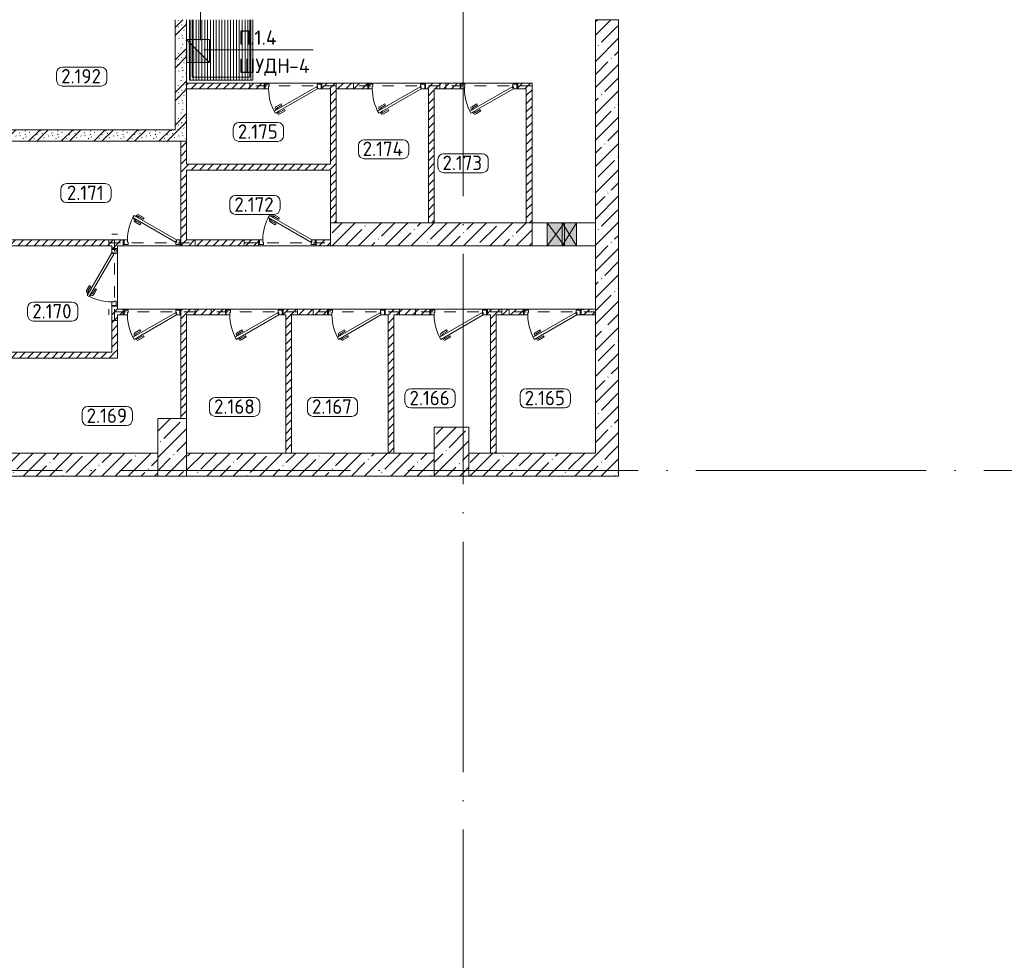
# Model space of a CAD drawing. Header units: millimetres. Extents: x -32229 to 291619, y -13689 to 125138.
# Tile 17 of 256: x 5637 to 22735, y 19643 to 35975. Entities that reach past the tile are written whole.
import ezdxf

# ---------------------------------------------------------------- set-up
doc = ezdxf.new("R2010")
doc.units = ezdxf.units.MM
doc.linetypes.add('3_ Штрих_ 1 х 1 мм', pattern=[400, 200, -200])
doc.linetypes.add('ADSK_Линия сетки', pattern=[5000, 4000, -500, 0, -500])
for name, color, linetype, lineweight in [('A-____-NOTE-TEXT', 7, 'Continuous', 18), ('A-AREA-____-IDEN', 7, 'Continuous', 9), ('A-DETL-____-THIN', 7, 'Continuous', 9), ('A-DOOR-____-MCUT', 7, 'Continuous', 9), ('A-DOOR-____-OTLN', 7, 'Continuous', 18), ('A-DOOR-FRAM-MCUT', 7, 'Continuous', 9), ('A-DOOR-OPNG-OTLN', 7, 'Continuous', 18), ('A-FLOR-____-OTLN', 7, 'Continuous', 18), ('A-GLAZ-____-MCUT', 7, 'Continuous', 9), ('A-GLAZ-____-OTLN', 7, 'Continuous', 18), ('A-WALL-____-MCUT', 7, 'Continuous', 40), ('A-WALL-____-PATT', 7, 'Continuous', 40), ('G-____-____-TEXT', 7, 'Continuous', 9), ('I-WALL-____-MCUT', 7, 'Continuous', 40), ('M-EQPM-____-OTLN', 7, 'Continuous', 18), ('S-BEAM-____-OTLN', 7, 'Continuous', 18), ('S-COLS-____-MCUT', 7, 'Continuous', 40), ('S-COLS-____-OTLN', 7, 'Continuous', 18), ('S-GRID-____-OTLN', 7, 'Continuous', 9)]:
    doc.layers.add(name, color=color, linetype=linetype, lineweight=lineweight)
doc.layers.add('A-DETL-____-OTLN', color=7, linetype='Continuous', lineweight=9, true_color=0x00a600)
doc.styles.add('GOST Common_9', font='GOST_Common.ttf', dxfattribs={"height": 250})
doc.styles.add('ISOCPEUR', font='isocpeur.ttf', dxfattribs={"height": 250})
pattern_1 = [(45, (0, 0), (-70.71068, 70.71068), [])]
pattern_2 = [(135, (300.56, 377.28), (-565.6854, 6e-14), [10, -790]), (135, (349.8, 474.73), (-565.6854, 6e-14), [10, -790]), (135, (423.93, 473.06), (-565.6854, 6e-14), [10, -790]), (135, (229.92, 447.9), (-565.6854, 6e-14), [10, -790]), (135, (155.08, 447.9), (-565.6854, 6e-14), [10, -790]), (135, (114.9, 369.03), (-565.6854, 6e-14), [10, -790]), (135, (132.43, 285.8), (-565.6854, 6e-14), [10, -790]), (135, (214.66, 322), (-565.6854, 6e-14), [10, -790]), (135, (198.16, 261.88), (-565.6854, 6e-14), [10, -790]), (135, (45.2, 272.9), (-565.6854, 6e-14), [10, -790]), (135, (42.32, 336.16), (-565.6854, 6e-14), [10, -790]), (135, (92.26, 192.24), (-565.6854, 6e-14), [10, -790]), (135, (7.07, 149.2), (-565.6854, 6e-14), [10, -790]), (135, (80.6, 95.1), (-565.6854, 6e-14), [10, -790]), (135, (79.53, 36.94), (-565.6854, 6e-14), [10, -790]), (135, (153.87, 74.56), (-565.6854, 6e-14), [10, -790]), (135, (228.35, 124.8), (-565.6854, 6e-14), [10, -790]), (135, (279.75, 180.4), (-565.6854, 6e-14), [10, -790]), (135, (282.9, 31.63), (-565.6854, 6e-14), [10, -790]), (135, (377.38, 53.45), (-565.6854, 6e-14), [10, -790]), (135, (352.28, 102.7), (-565.6854, 6e-14), [10, -790]), (135, (354.05, 0), (-565.6854, 6e-14), [10, -790]), (135, (553.23, 16.45), (-565.6854, 6e-14), [10, -790]), (135, (542.38, 63.45), (-565.6854, 6e-14), [10, -790]), (135, (536.58, 239.3), (-565.6854, 6e-14), [10, -790]), (135, (475.85, 203.9), (-565.6854, 6e-14), [10, -790]), (135, (475.85, 316.54), (-565.6854, 6e-14), [10, -790]), (135, (520.8, 408.7), (-565.6854, 6e-14), [10, -790]), (135, (551.1, 470.8), (-565.6854, 6e-14), [10, -790]), (135, (235.25, 537.93), (-565.6854, 6e-14), [10, -790]), (135, (407.25, 547.65), (-565.6854, 6e-14), [10, -790]), (135, (94.5, 558.6), (-565.6854, 6e-14), [10, -790]), (135, (46.4, 532.3), (-565.6854, 6e-14), [10, -790]), (135, (85.56, 465.04), (-565.6854, 6e-14), [10, -790]), (135, (355.53, 181.14), (-565.6854, 6e-14), [10, -790]), (135, (362.23, 243.6), (-565.6854, 6e-14), [10, -790]), (135, (413.45, 344.1), (-565.6854, 6e-14), [10, -790]), (135, (286.3, 273.25), (-565.6854, 6e-14), [10, -790]), (135, (423.02, 263.72), (-565.6854, 6e-14), [10, -790]), (135, (162.94, 190.2), (-565.6854, 6e-14), [10, -790]), (135, (470.25, 120.93), (-565.6854, 6e-14), [10, -790]), (135, (484.48, 9.78), (-565.6854, 6e-14), [10, -790]), (45, (0, 212.13), (-565.6854, 0), []), (45, (212.13, 0), (-565.6854, 0), []), (45, (353.55, 0), (-565.6854, 0), []), (45, (0, 353.55), (-565.6854, 0), [])]
pattern_3 = [(45, (0, 0), (-228.0985, 228.0985), []), (45, (228.1, 0), (-228.0985, 228.0985), [403.225, -80.645, 6.706, -73.939])]

# ---------------------------------------------------------------- blocks, each defined once
blk = doc.blocks.new('АР_Дверь однопольная - 1000х2100h_850__Кладовая-4627048--02 ЭМ')
at = {"layer": 'A-DOOR-____-MCUT', "color": 253, "lineweight": 13, "true_color": 0xaaaaaa}
for p, q in [((311, 475), (-425, 50)), ((-405, 15), (331, 440)), ((331, 440), (311, 475)), ((-425, 50), (-405, 15))]:
    blk.add_line(p, q, dxfattribs=at)
at = {"layer": 'A-DOOR-____-OTLN', "color": 253, "lineweight": 5, "true_color": 0xaaaaaa}
for p, q in [((139, 433), (228, 485)), ((151, 412), (139, 433)), ((151, 412), (240, 463)), ((196, 334), (285, 385)), ((209, 312), (298, 363)), ((285, 469), (242, 444)), ((242, 444), (246, 438)), ((253, 451), (247, 461)), ((270, 396), (266, 403)), ((275, 463), (269, 474)), ((313, 421), (270, 396)), ((281, 402), (287, 392)), ((289, 463), (285, 469)), ((303, 415), (309, 404)), ((309, 428), (313, 421)), ((196, 334), (209, 312))]:
    blk.add_line(p, q, dxfattribs=at)
for centre, radius, start, end in [((243, 459), 30, 30, 120), ((243, 459), 4.99, 30, 120), ((283, 389), 4.99, 300, 30), ((283, 389), 30, 300, 30), ((-425, 50), 850, 360, 30)]:
    blk.add_arc(centre, radius, start, end, dxfattribs=at)
at = {"layer": 'A-DOOR-FRAM-MCUT', "color": 253, "lineweight": 13, "true_color": 0xaaaaaa}
for p, q in [((-485, 50), (-500, 50)), ((-425, 50), (-485, 50)), ((-485, 50), (-485, -30)), ((-425, 10), (-425, 50)), ((-415, 10), (-425, 10)), ((-415, -30), (-415, 10)), ((425, 10), (415, 10)), ((415, 10), (415, -30)), ((485, 50), (425, 50)), ((425, 50), (425, 10)), ((485, -30), (485, 50)), ((485, 50), (500, 50)), ((-485, -30), (-500, -30)), ((-485, -30), (-415, -30)), ((415, -30), (485, -30)), ((485, -30), (500, -30))]:
    blk.add_line(p, q, dxfattribs=at)
blk = doc.blocks.new('АР_Дверь однопольная - 1000х2100h_850__Кладовая-4711806--02 ЭМ')
at = {"layer": 'A-DOOR-____-MCUT', "color": 253, "lineweight": 13, "true_color": 0xaaaaaa}
for p, q in [((311, 475), (-425, 50)), ((-405, 15), (331, 440)), ((331, 440), (311, 475)), ((-425, 50), (-405, 15))]:
    blk.add_line(p, q, dxfattribs=at)
at = {"layer": 'A-DOOR-____-OTLN', "color": 253, "lineweight": 5, "true_color": 0xaaaaaa}
for p, q in [((139, 433), (228, 485)), ((151, 412), (139, 433)), ((151, 412), (240, 463)), ((196, 334), (285, 385)), ((209, 312), (298, 363)), ((285, 469), (242, 444)), ((242, 444), (246, 438)), ((253, 451), (247, 461)), ((270, 396), (266, 403)), ((275, 463), (269, 474)), ((313, 421), (270, 396)), ((281, 402), (287, 392)), ((289, 463), (285, 469)), ((303, 415), (309, 404)), ((309, 428), (313, 421)), ((196, 334), (209, 312))]:
    blk.add_line(p, q, dxfattribs=at)
for centre, radius, start, end in [((243, 459), 30, 30, 120), ((243, 459), 4.99, 30, 120), ((283, 389), 4.99, 300, 30), ((283, 389), 30, 300, 30), ((-425, 50), 850, 360, 30)]:
    blk.add_arc(centre, radius, start, end, dxfattribs=at)
at = {"layer": 'A-DOOR-FRAM-MCUT', "color": 253, "lineweight": 13, "true_color": 0xaaaaaa}
for p, q in [((-485, 50), (-500, 50)), ((-425, 50), (-485, 50)), ((-485, 50), (-485, -30)), ((-425, 10), (-425, 50)), ((-415, 10), (-425, 10)), ((-415, -30), (-415, 10)), ((425, 10), (415, 10)), ((415, 10), (415, -30)), ((485, 50), (425, 50)), ((425, 50), (425, 10)), ((485, -30), (485, 50)), ((485, 50), (500, 50)), ((-485, -30), (-500, -30)), ((-485, -30), (-415, -30)), ((415, -30), (485, -30)), ((485, -30), (500, -30))]:
    blk.add_line(p, q, dxfattribs=at)
blk = doc.blocks.new('АР_Дверь однопольная - 1000х2100h_850__Кладовая-4711845--02 ЭМ')
at = {"layer": 'A-DOOR-____-MCUT', "color": 253, "lineweight": 13, "true_color": 0xaaaaaa}
for p, q in [((-311, 475), (-331, 440)), ((-331, 440), (405, 15)), ((425, 50), (-311, 475)), ((405, 15), (425, 50))]:
    blk.add_line(p, q, dxfattribs=at)
at = {"layer": 'A-DOOR-____-OTLN', "color": 253, "lineweight": 5, "true_color": 0xaaaaaa}
for p, q in [((-309, 428), (-313, 421)), ((-313, 421), (-270, 396)), ((-303, 415), (-309, 404)), ((-209, 312), (-298, 363)), ((-289, 463), (-285, 469)), ((-281, 402), (-287, 392)), ((-285, 469), (-242, 444)), ((-196, 334), (-285, 385)), ((-275, 463), (-269, 474)), ((-270, 396), (-266, 403)), ((-253, 451), (-247, 461)), ((-242, 444), (-246, 438)), ((-151, 412), (-240, 463)), ((-139, 433), (-228, 485)), ((-151, 412), (-139, 433)), ((-196, 334), (-209, 312))]:
    blk.add_line(p, q, dxfattribs=at)
for centre, radius, start, end in [((425, 50), 850, 150, 180), ((-283, 389), 30, 150, 240), ((-283, 389), 4.99, 150, 240), ((-243, 459), 30, 60, 150), ((-243, 459), 4.99, 60, 150)]:
    blk.add_arc(centre, radius, start, end, dxfattribs=at)
at = {"layer": 'A-DOOR-FRAM-MCUT', "color": 253, "lineweight": 13, "true_color": 0xaaaaaa}
for p, q in [((-485, 50), (-500, 50)), ((-425, 50), (-485, 50)), ((-485, 50), (-485, -30)), ((-425, 10), (-425, 50)), ((-415, 10), (-425, 10)), ((-415, -30), (-415, 10)), ((425, 10), (415, 10)), ((415, 10), (415, -30)), ((485, 50), (425, 50)), ((425, 50), (425, 10)), ((485, -30), (485, 50)), ((485, 50), (500, 50)), ((-485, -30), (-500, -30)), ((-485, -30), (-415, -30)), ((415, -30), (485, -30)), ((485, -30), (500, -30))]:
    blk.add_line(p, q, dxfattribs=at)
blk = doc.blocks.new('АР_Дверь однопольная - 1000х2100h_850__Кладовая-6010020--02 ЭМ')
at = {"layer": 'A-DOOR-____-MCUT', "color": 253, "lineweight": 13, "true_color": 0xaaaaaa}
for p, q in [((311, 475), (-425, 50)), ((-405, 15), (331, 440)), ((331, 440), (311, 475)), ((-425, 50), (-405, 15))]:
    blk.add_line(p, q, dxfattribs=at)
at = {"layer": 'A-DOOR-____-OTLN', "color": 253, "lineweight": 5, "true_color": 0xaaaaaa}
for p, q in [((139, 433), (228, 485)), ((151, 412), (139, 433)), ((151, 412), (240, 463)), ((196, 334), (285, 385)), ((209, 312), (298, 363)), ((285, 469), (242, 444)), ((242, 444), (246, 438)), ((253, 451), (247, 461)), ((270, 396), (266, 403)), ((275, 463), (269, 474)), ((313, 421), (270, 396)), ((281, 402), (287, 392)), ((289, 463), (285, 469)), ((303, 415), (309, 404)), ((309, 428), (313, 421)), ((196, 334), (209, 312))]:
    blk.add_line(p, q, dxfattribs=at)
for centre, radius, start, end in [((243, 459), 30, 30, 120), ((243, 459), 4.99, 30, 120), ((283, 389), 4.99, 300, 30), ((283, 389), 30, 300, 30), ((-425, 50), 850, 360, 30)]:
    blk.add_arc(centre, radius, start, end, dxfattribs=at)
at = {"layer": 'A-DOOR-FRAM-MCUT', "color": 253, "lineweight": 13, "true_color": 0xaaaaaa}
for p, q in [((-485, 50), (-500, 50)), ((-425, 50), (-485, 50)), ((-485, 50), (-485, -30)), ((-425, 10), (-425, 50)), ((-415, 10), (-425, 10)), ((-415, -30), (-415, 10)), ((425, 10), (415, 10)), ((415, 10), (415, -30)), ((485, 50), (425, 50)), ((425, 50), (425, 10)), ((485, -30), (485, 50)), ((485, 50), (500, 50)), ((-485, -30), (-500, -30)), ((-485, -30), (-415, -30)), ((415, -30), (485, -30)), ((485, -30), (500, -30))]:
    blk.add_line(p, q, dxfattribs=at)
blk = doc.blocks.new('КР_Колонна_ЖБ_Прямоугольная - 500x1000h_B40-V9--02 ЭМ')
at = {"layer": 'S-COLS-____-OTLN', "lineweight": 5, "true_color": 0xaaaaaa}
h = blk.add_hatch(dxfattribs=at)
h.set_pattern_fill('FP_5', color=253, style=0, pattern_type=2)
h.set_pattern_definition([(45, (-8285.3, -28550), (-228.0985, 228.0985), []), (45, (-8057.2, -28550), (-228.0985, 228.0985), [403.225, -80.645, 6.706, -73.939])])
h.paths.add_polyline_path([(250, -500), (250, 500), (-250, 500), (-250, -500)])
at = {"layer": 'S-COLS-____-MCUT', "color": 253, "lineweight": 15, "true_color": 0xaaaaaa}
for p, q in [((250, 500), (-250, 500)), ((-250, 500), (-250, -500)), ((250, -500), (250, 500)), ((-250, -500), (250, -500))]:
    blk.add_line(p, q, dxfattribs=at)
blk = doc.blocks.new('КР_Колонна_ЖБ_Прямоугольная - 600x850h_B40-V13--02 ЭМ')
at = {"layer": 'S-COLS-____-OTLN', "lineweight": 5, "true_color": 0xaaaaaa}
h = blk.add_hatch(dxfattribs=at)
h.set_pattern_fill('FP_10', color=253, style=0, pattern_type=2)
h.set_pattern_definition([(225, (13135.3, 28475), (228.0985, -228.0985), []), (225, (12907.2, 28475), (228.0985, -228.0985), [403.225, -80.645, 6.706, -73.939])])
h.paths.add_polyline_path([(300, 425), (-300, 425), (-300, -425), (300, -425)])
at = {"layer": 'S-COLS-____-MCUT', "color": 253, "lineweight": 15, "true_color": 0xaaaaaa}
for p, q in [((300, 425), (-300, 425)), ((-300, 425), (-300, -425)), ((300, -425), (300, 425)), ((-300, -425), (300, -425))]:
    blk.add_line(p, q, dxfattribs=at)
blk = doc.blocks.new('КР-Проем - Настраиваемый-1565902--02 ЭМ')
at = {"layer": 'A-DOOR-OPNG-OTLN', "color": 253, "lineweight": 13, "true_color": 0xaaaaaa}
for p, q in [((-550, 200), (-220, 200)), ((-220, 200), (-10, 200)), ((-10, 200), (30, 200)), ((30, 200), (290, 200)), ((290, 200), (550, 200)), ((-550, -200), (-220, -200)), ((-220, -200), (-10, -200)), ((-10, -200), (30, -200)), ((30, -200), (290, -200)), ((290, -200), (550, -200))]:
    blk.add_line(p, q, dxfattribs=at)
blk = doc.blocks.new('АР_Приямок - ПР-2_1050х1100-2630290--02 ЭМ')
at = {"layer": 'M-EQPM-____-OTLN', "lineweight": 5, "true_color": 0xaaaaaa}
h = blk.add_hatch(dxfattribs=at)
h.set_pattern_fill('FP_31', color=253, style=0, pattern_type=2)
h.set_pattern_definition([(90, (0, 0), (-50, 3e-15), [])])
h.paths.add_polyline_path([(1100, -525), (1100, 525), (0, 525), (0, -525), (910, -525)])
at = {"layer": 'M-EQPM-____-OTLN', "color": 253, "lineweight": 13, "true_color": 0xaaaaaa}
for p, q in [((0, -525), (0, 525)), ((1100, 525), (1100, -525)), ((1100, -525), (0, -525))]:
    blk.add_line(p, q, dxfattribs=at)
blk = doc.blocks.new('АР_Отверстие прямоугольное - ОВВ-4069321--02 ЭМ')
at = {"layer": 'A-GLAZ-____-OTLN', "lineweight": 13, "true_color": 0xf0f0f0}
blk.add_hatch(color=7, dxfattribs=at).paths.add_polyline_path([(40, -200), (250, -200), (250, 200), (0, 200), (0, -200)])
at = {"layer": 'A-GLAZ-____-MCUT', "color": 253, "lineweight": 13, "true_color": 0xaaaaaa}
for p, q in [((0, 200), (0, -200)), ((250, 200), (250, -200))]:
    blk.add_line(p, q, dxfattribs=at)
at = {"layer": 'A-GLAZ-____-OTLN', "color": 253, "lineweight": 5, "true_color": 0xaaaaaa}
for p, q in [((0, 200), (40, 136)), ((250, 200), (40, -136)), ((40, 136), (250, -200)), ((40, -136), (0, -200))]:
    blk.add_line(p, q, dxfattribs=at)
at = {"layer": 'A-GLAZ-____-OTLN', "color": 253, "lineweight": 13, "true_color": 0xaaaaaa}
for p, q in [((40, 200), (0, 200)), ((0, 200), (0, -200)), ((250, 200), (40, 200)), ((250, -200), (250, 200)), ((0, -200), (40, -200)), ((40, -200), (250, -200))]:
    blk.add_line(p, q, dxfattribs=at)
blk = doc.blocks.new('АР_Отверстие прямоугольное - АПТ-4358648--02 ЭМ')
at = {"layer": 'A-GLAZ-____-OTLN', "lineweight": 13, "true_color": 0xf0f0f0}
blk.add_hatch(color=7, dxfattribs=at).paths.add_polyline_path([(275, 200), (-25, 200), (-25, -200), (275, -200)])
at = {"layer": 'A-GLAZ-____-MCUT', "color": 253, "lineweight": 13, "true_color": 0xaaaaaa}
for p, q in [((-25, 200), (-25, -200)), ((275, 200), (275, -200))]:
    blk.add_line(p, q, dxfattribs=at)
at = {"layer": 'A-GLAZ-____-OTLN', "color": 253, "lineweight": 5, "true_color": 0xaaaaaa}
for p, q in [((275, 200), (-25, -200)), ((-25, 200), (275, -200))]:
    blk.add_line(p, q, dxfattribs=at)
at = {"layer": 'A-GLAZ-____-OTLN', "color": 253, "lineweight": 13, "true_color": 0xaaaaaa}
for p, q in [((275, 200), (-25, 200)), ((-25, 200), (-25, -200)), ((275, -200), (275, 200)), ((-25, -200), (275, -200))]:
    blk.add_line(p, q, dxfattribs=at)
blk = doc.blocks.new('АР_Перемычка - 100_Уx1_75x5__250-250-6683530--02 ЭМ')
at = {"layer": 'S-BEAM-____-OTLN', "color": 9, "linetype": '3_ Штрих_ 1 х 1 мм', "lineweight": 15, "true_color": 0xc4c4c4}
for p, q in [((-750, 50), (-750, -50)), ((750, 50), (750, -50)), ((-750, 0), (750, 0))]:
    blk.add_line(p, q, dxfattribs=at)
blk = doc.blocks.new('АР_Перемычка - 100_Уx1_75x5__Оп_250-250_125x80x5__-6371143--02 ЭМ')
at = {"layer": 'S-BEAM-____-OTLN', "color": 9, "linetype": '3_ Штрих_ 1 х 1 мм', "lineweight": 15, "true_color": 0xc4c4c4}
for p, q in [((-750, 50), (-750, -50)), ((750, 50), (750, -50)), ((-750, 0), (750, 0))]:
    blk.add_line(p, q, dxfattribs=at)
blk = doc.blocks.new('АР_Фахверк_ _Швеллер полки параллельные_ - 10П-6012941--02 ЭМ')
at = {"layer": 'S-COLS-____-OTLN', "lineweight": 15, "true_color": 0xaaaaaa}
blk.add_hatch(color=253, dxfattribs=at).paths.add_polyline_path([(31, -50), (31, -42), (-11, -42), (-11, 42), (31, 42), (31, 50), (-15, 50), (-13, -50)])
at = {"layer": 'S-COLS-____-MCUT', "color": 253, "lineweight": 15, "true_color": 0xaaaaaa}
for p, q in [((31, 50), (-15, 50)), ((-15, 50), (-15, -50)), ((-11, -42), (-11, 42)), ((-11, 42), (31, 42)), ((31, 42), (31, 50)), ((-15, -50), (31, -50)), ((31, -42), (-11, -42)), ((31, -50), (31, -42))]:
    blk.add_line(p, q, dxfattribs=at)
blk = doc.blocks.new('Наметкина 10_РД_АР_П_отсоединено_rvt-1--02 ЭМ')
at = {"layer": 'A-WALL-____-PATT', "lineweight": 5, "true_color": 0xaaaaaa}
h = blk.add_hatch(dxfattribs=at)
h.set_pattern_fill('FP_1', color=253, style=0, pattern_type=2)
h.set_pattern_definition(pattern_2)
h.paths.add_polyline_path([(8535, 33865), (8535, 35975), (8335, 35975), (8335, 33865)])
h = blk.add_hatch(dxfattribs=at)
h.set_pattern_fill('FP_3', color=253, style=0, pattern_type=2)
h.set_pattern_definition(pattern_3)
h.paths.add_polyline_path([(16035, 28450), (16035, 35975), (15635, 35975), (15635, 28450)])
h = blk.add_hatch(dxfattribs=at)
h.set_pattern_fill('FP_2', color=253, style=0, pattern_type=2)
h.set_pattern_definition(pattern_1)
h.paths.add_polyline_path([(14435, 34775), (14435, 34875), (14285, 34875), (14285, 34775)])
h.paths.add_polyline_path([(13285, 34775), (13285, 34875), (12685, 34875), (12685, 34775), (12835, 34775)])
h.paths.add_polyline_path([(11135, 34775), (11685, 34775), (11685, 34875), (10885, 34875), (10885, 34775), (11035, 34775)])
h.paths.add_polyline_path([(8535, 34775), (9885, 34775), (9885, 34875), (8535, 34875)])
h = blk.add_hatch(dxfattribs=at)
h.set_pattern_fill('FP_2', color=253, style=0, pattern_type=2)
h.set_pattern_definition(pattern_1)
h.paths.add_polyline_path([(11135, 32450), (11135, 34775), (11035, 34775), (11035, 32450)])
h = blk.add_hatch(dxfattribs=at)
h.set_pattern_fill('FP_2', color=253, style=0, pattern_type=2)
h.set_pattern_definition(pattern_1)
h.paths.add_polyline_path([(12835, 32450), (12835, 34775), (12735, 34775), (12735, 32450)])
h = blk.add_hatch(dxfattribs=at)
h.set_pattern_fill('FP_2', color=253, style=0, pattern_type=2)
h.set_pattern_definition(pattern_1)
h.paths.add_polyline_path([(14435, 32450), (14535, 32450), (14535, 34875), (14435, 34875), (14435, 32787)])
h = blk.add_hatch(dxfattribs=at)
h.set_pattern_fill('FP_1', color=253, style=0, pattern_type=2)
h.set_pattern_definition(pattern_2)
h.paths.add_polyline_path([(8335, 33865), (8335, 34065), (5035, 34065), (5035, 33865), (7401, 33865)])
h = blk.add_hatch(dxfattribs=at)
h.set_pattern_fill('FP_2', color=253, style=0, pattern_type=2)
h.set_pattern_definition(pattern_1)
h.paths.add_polyline_path([(8535, 32150), (8535, 33865), (8435, 33865), (8435, 32150)])
h = blk.add_hatch(dxfattribs=at)
h.set_pattern_fill('FP_2', color=253, style=0, pattern_type=2)
h.set_pattern_definition(pattern_1)
h.paths.add_polyline_path([(11035, 33365), (11035, 33465), (8535, 33465), (8535, 33365), (10063, 33365)])
h = blk.add_hatch(dxfattribs=at)
h.set_pattern_fill('FP_3', color=253, style=0, pattern_type=2)
h.set_pattern_definition(pattern_3)
h.paths.add_polyline_path([(12725, 32050), (14535, 32050), (14535, 32450), (11035, 32450), (11035, 32050), (11394, 32050)])
h = blk.add_hatch(dxfattribs=at)
h.set_pattern_fill('FP_2', color=253, style=0, pattern_type=2)
h.set_pattern_definition(pattern_1)
h.paths.add_polyline_path([(10785, 32050), (11035, 32050), (11035, 32150), (10785, 32150)])
h.paths.add_polyline_path([(7235, 32050), (7435, 32050), (7435, 32150), (5235, 32150), (5235, 32050)])
h.paths.add_polyline_path([(9785, 32050), (9785, 32150), (8435, 32150), (8435, 32050), (8732, 32050)])
h = blk.add_hatch(dxfattribs=at)
h.set_pattern_fill('FP_2', color=253, style=0, pattern_type=2)
h.set_pattern_definition(pattern_1)
h.paths.add_polyline_path([(7335, 30200), (7335, 31000), (7235, 31000), (7235, 30200)])
h.paths.add_polyline_path([(7335, 32000), (7335, 32050), (7235, 32050), (7235, 32000)])
h = blk.add_hatch(dxfattribs=at)
h.set_pattern_fill('FP_2', color=253, style=0, pattern_type=2)
h.set_pattern_definition(pattern_1)
h.paths.add_polyline_path([(15431, 30850), (15635, 30850), (15635, 30950), (15431, 30950), (15431, 30942), (15389, 30942), (15389, 30858), (15431, 30858)])
h.paths.add_polyline_path([(13760, 30850), (14385, 30850), (14385, 30950), (13760, 30950)])
h.paths.add_polyline_path([(9210, 30850), (9210, 30950), (8435, 30950), (8435, 30850), (8732, 30850)])
h.paths.add_polyline_path([(10985, 30850), (10985, 30950), (10210, 30950), (10210, 30850), (10360, 30850)])
h.paths.add_polyline_path([(11985, 30850), (12760, 30850), (12760, 30950), (11985, 30950)])
h.paths.add_polyline_path([(7401, 30850), (7435, 30850), (7435, 30950), (7335, 30950), (7335, 30850)])
h = blk.add_hatch(dxfattribs=at)
h.set_pattern_fill('FP_2', color=253, style=0, pattern_type=2)
h.set_pattern_definition(pattern_1)
h.paths.add_polyline_path([(8535, 29050), (8535, 30850), (8435, 30850), (8435, 29050)])
h = blk.add_hatch(dxfattribs=at)
h.set_pattern_fill('FP_2', color=253, style=0, pattern_type=2)
h.set_pattern_definition(pattern_1)
h.paths.add_polyline_path([(10360, 28450), (10360, 30850), (10260, 30850), (10260, 28450)])
h = blk.add_hatch(dxfattribs=at)
h.set_pattern_fill('FP_2', color=253, style=0, pattern_type=2)
h.set_pattern_definition(pattern_1)
h.paths.add_polyline_path([(12135, 28450), (12135, 30850), (12035, 30850), (12035, 28450)])
h = blk.add_hatch(dxfattribs=at)
h.set_pattern_fill('FP_2', color=253, style=0, pattern_type=2)
h.set_pattern_definition(pattern_1)
h.paths.add_polyline_path([(13910, 28450), (13910, 30850), (13810, 30850), (13810, 28450)])
h = blk.add_hatch(dxfattribs=at)
h.set_pattern_fill('FP_2', color=253, style=0, pattern_type=2)
h.set_pattern_definition(pattern_1)
h.paths.add_polyline_path([(7335, 30100), (7335, 30200), (5235, 30200), (5235, 30100)])
h = blk.add_hatch(dxfattribs=at)
h.set_pattern_fill('FP_3', color=253, style=0, pattern_type=2)
h.set_pattern_definition(pattern_3)
h.paths.add_polyline_path([(8035, 28050), (8035, 28450), (3535, 28450), (3535, 28050), (4739, 28050)])
h = blk.add_hatch(dxfattribs=at)
h.set_pattern_fill('FP_3', color=253, style=0, pattern_type=2)
h.set_pattern_definition(pattern_3)
h.paths.add_polyline_path([(12835, 28050), (12835, 28450), (8535, 28450), (8535, 28050), (10063, 28050)])
h = blk.add_hatch(dxfattribs=at)
h.set_pattern_fill('FP_3', color=253, style=0, pattern_type=2)
h.set_pattern_definition(pattern_3)
h.paths.add_polyline_path([(13435, 28050), (16035, 28050), (16035, 28450), (13435, 28450)])
at = {"layer": 'A-FLOR-____-OTLN', "color": 253, "lineweight": 13, "true_color": 0xaaaaaa}
for p, q in [((8635, 35975), (8635, 34975)), ((9635, 34975), (9635, 35975)), ((8635, 34975), (9635, 34975)), ((9885, 34875), (10885, 34875)), ((10885, 34875), (9885, 34875)), ((11685, 34875), (12685, 34875)), ((12685, 34875), (11685, 34875)), ((13285, 34875), (14285, 34875)), ((14285, 34875), (13285, 34875)), ((7335, 32000), (7335, 31000)), ((7335, 31000), (7335, 32000)), ((8435, 32050), (7435, 32050)), ((7435, 32050), (8435, 32050)), ((10785, 32050), (9785, 32050)), ((9785, 32050), (10785, 32050)), ((7435, 30950), (8435, 30950)), ((8435, 30950), (7435, 30950)), ((9210, 30950), (10210, 30950)), ((10210, 30950), (9210, 30950)), ((10985, 30950), (11985, 30950)), ((11985, 30950), (10985, 30950)), ((12760, 30950), (13760, 30950)), ((13760, 30950), (12760, 30950)), ((14385, 30950), (15385, 30950)), ((15385, 30950), (14385, 30950))]:
    blk.add_line(p, q, dxfattribs=at)
at = {"layer": 'A-WALL-____-MCUT', "color": 253, "lineweight": 13, "true_color": 0xaaaaaa}
for p, q in [((16035, 35975), (15635, 35975)), ((15635, 35975), (15635, 28450)), ((16035, 28450), (16035, 35975)), ((14535, 32450), (11035, 32450)), ((11035, 32450), (11035, 32050)), ((14535, 32050), (14535, 32450)), ((11035, 32050), (14535, 32050)), ((8035, 28450), (3535, 28450)), ((12835, 28450), (8535, 28450)), ((15635, 28450), (13435, 28450)), ((16035, 28050), (16035, 28450)), ((3535, 28050), (8035, 28050)), ((8535, 28050), (12835, 28050)), ((13435, 28050), (16035, 28050))]:
    blk.add_line(p, q, dxfattribs=at)
at = {"layer": 'A-WALL-____-MCUT', "color": 253, "lineweight": 15, "true_color": 0xaaaaaa}
for p, q in [((8535, 34775), (8535, 34875)), ((8535, 34875), (8535, 34775))]:
    blk.add_line(p, q, dxfattribs=at)
at = {"layer": 'I-WALL-____-MCUT', "color": 253, "lineweight": 13, "true_color": 0xaaaaaa}
for p, q in [((8335, 35975), (8335, 34065)), ((8535, 34875), (8535, 35975)), ((9885, 34875), (8535, 34875)), ((8535, 33865), (8535, 34775)), ((8535, 34775), (9885, 34775)), ((9885, 34775), (9885, 34875)), ((11685, 34875), (10885, 34875)), ((10885, 34875), (10885, 34775)), ((10885, 34775), (11035, 34775)), ((11035, 34775), (11035, 33465)), ((11135, 34775), (11685, 34775)), ((11135, 32450), (11135, 34775)), ((11685, 34775), (11685, 34875)), ((13285, 34875), (12685, 34875)), ((12685, 34875), (12685, 34775)), ((12685, 34775), (12735, 34775)), ((12735, 34775), (12735, 32450)), ((12835, 34775), (13285, 34775)), ((12835, 32450), (12835, 34775)), ((13285, 34775), (13285, 34875)), ((14435, 34875), (14285, 34875)), ((14285, 34875), (14285, 34775)), ((14285, 34775), (14435, 34775)), ((14535, 34875), (14435, 34875)), ((14435, 34775), (14435, 32450)), ((14535, 32450), (14535, 34875)), ((8335, 34065), (5035, 34065)), ((5235, 33865), (8335, 33865)), ((8335, 33865), (8535, 33865)), ((8435, 33865), (8435, 32150)), ((8535, 33865), (8435, 33865)), ((8535, 33465), (8535, 33865)), ((11035, 33465), (8535, 33465)), ((8535, 32150), (8535, 33365)), ((8535, 33365), (11035, 33365)), ((11035, 33365), (11035, 32450)), ((11035, 32450), (11135, 32450)), ((12735, 32450), (12835, 32450)), ((14435, 32450), (14535, 32450)), ((7435, 32150), (5235, 32150)), ((7435, 32050), (7435, 32150)), ((8435, 32150), (8435, 32050)), ((9785, 32150), (8535, 32150)), ((9785, 32050), (9785, 32150)), ((11035, 32150), (10785, 32150)), ((10785, 32150), (10785, 32050)), ((11035, 32050), (11035, 32150)), ((5235, 32050), (7235, 32050)), ((7235, 32050), (7235, 32000)), ((7235, 32000), (7335, 32000)), ((7335, 32050), (7435, 32050)), ((7335, 32000), (7335, 32050)), ((8435, 32050), (9785, 32050)), ((10785, 32050), (11035, 32050)), ((7235, 31000), (7235, 30200)), ((7335, 31000), (7235, 31000)), ((7335, 30950), (7335, 31000)), ((7435, 30950), (7335, 30950)), ((7435, 30850), (7435, 30950)), ((9210, 30950), (8435, 30950)), ((8435, 30950), (8435, 30850)), ((9210, 30850), (9210, 30950)), ((10985, 30950), (10210, 30950)), ((10210, 30950), (10210, 30850)), ((10985, 30850), (10985, 30950)), ((12760, 30950), (11985, 30950)), ((11985, 30950), (11985, 30850)), ((12760, 30850), (12760, 30950)), ((14385, 30950), (13760, 30950)), ((13760, 30950), (13760, 30850)), ((14385, 30850), (14385, 30950)), ((15635, 30950), (15431, 30950)), ((15635, 30850), (15635, 30950)), ((7335, 30850), (7435, 30850)), ((7335, 30200), (7335, 30850)), ((8435, 30850), (8435, 29050)), ((8535, 29050), (8535, 30850)), ((8535, 30850), (9210, 30850)), ((10210, 30850), (10260, 30850)), ((10260, 30850), (10260, 28450)), ((10360, 28450), (10360, 30850)), ((10360, 30850), (10985, 30850)), ((11985, 30850), (12035, 30850)), ((12035, 30850), (12035, 28450)), ((12135, 28450), (12135, 30850)), ((12135, 30850), (12760, 30850)), ((13760, 30850), (13810, 30850)), ((13810, 30850), (13810, 28450)), ((13910, 28450), (13910, 30850)), ((13910, 30850), (14385, 30850)), ((15431, 30850), (15635, 30850)), ((7235, 30200), (5235, 30200)), ((5235, 30100), (7335, 30100)), ((7335, 30100), (7335, 30200)), ((10260, 28450), (10360, 28450)), ((12035, 28450), (12135, 28450)), ((13810, 28450), (13910, 28450))]:
    blk.add_line(p, q, dxfattribs=at)
at = {"layer": 'A-DOOR-____-OTLN', "color": 253, "lineweight": 13, "true_color": 0xaaaaaa}
for name, p, rotation in [('АР_Дверь однопольная - 1000х2100h_850__Кладовая-4711806--02 ЭМ', (10385, 34825), 180), ('АР_Дверь однопольная - 1000х2100h_850__Кладовая-4627048--02 ЭМ', (12185, 34825), 180), ('АР_Дверь однопольная - 1000х2100h_850__Кладовая-4627048--02 ЭМ', (13785, 34825), 180), ('КР-Проем - Настраиваемый-1565902--02 ЭМ', (15085, 32250), 180), ('АР_Дверь однопольная - 1000х2100h_850__Кладовая-4711845--02 ЭМ', (7285, 31500), 90), ('АР_Дверь однопольная - 1000х2100h_850__Кладовая-4627048--02 ЭМ', (7935, 30900), 180), ('АР_Дверь однопольная - 1000х2100h_850__Кладовая-4627048--02 ЭМ', (9710, 30900), 180), ('АР_Дверь однопольная - 1000х2100h_850__Кладовая-4627048--02 ЭМ', (11485, 30900), 180), ('АР_Дверь однопольная - 1000х2100h_850__Кладовая-4627048--02 ЭМ', (13260, 30900), 180), ('АР_Дверь однопольная - 1000х2100h_850__Кладовая-6010020--02 ЭМ', (14885, 30900), 180)]:
    blk.add_blockref(name, p, dxfattribs=dict(at, rotation=rotation))
for p in [(7935, 32100), (10285, 32100)]:
    blk.add_blockref('АР_Дверь однопольная - 1000х2100h_850__Кладовая-4711845--02 ЭМ', p, dxfattribs=at)
at = {"layer": 'A-GLAZ-____-OTLN', "color": 253, "lineweight": 13, "true_color": 0xaaaaaa, "rotation": 180}
blk.add_blockref('АР_Отверстие прямоугольное - АПТ-4358648--02 ЭМ', (15070, 32250), dxfattribs=at)
at = {"layer": 'A-GLAZ-____-OTLN', "color": 253, "lineweight": 13, "true_color": 0xaaaaaa}
blk.add_blockref('АР_Отверстие прямоугольное - ОВВ-4069321--02 ЭМ', (15055, 32250), dxfattribs=at)
at = {"layer": 'M-EQPM-____-OTLN', "color": 253, "lineweight": 13, "true_color": 0xaaaaaa}
blk.add_blockref('АР_Приямок - ПР-2_1050х1100-2630290--02 ЭМ', (8585, 35450), dxfattribs=at)
at = {"layer": 'S-BEAM-____-OTLN', "color": 253, "lineweight": 13, "true_color": 0xaaaaaa}
for name, p, rotation in [('АР_Перемычка - 100_Уx1_75x5__250-250-6683530--02 ЭМ', (10385, 34825), 180), ('АР_Перемычка - 100_Уx1_75x5__250-250-6683530--02 ЭМ', (12185, 34825), 180), ('АР_Перемычка - 100_Уx1_75x5__250-250-6683530--02 ЭМ', (13785, 34825), 180), ('АР_Перемычка - 100_Уx1_75x5__250-250-6683530--02 ЭМ', (7285, 31500), 90), ('АР_Перемычка - 100_Уx1_75x5__250-250-6683530--02 ЭМ', (7935, 30900), 180), ('АР_Перемычка - 100_Уx1_75x5__250-250-6683530--02 ЭМ', (9710, 30900), 180), ('АР_Перемычка - 100_Уx1_75x5__250-250-6683530--02 ЭМ', (11485, 30900), 180), ('АР_Перемычка - 100_Уx1_75x5__250-250-6683530--02 ЭМ', (13260, 30900), 180), ('АР_Перемычка - 100_Уx1_75x5__Оп_250-250_125x80x5__-6371143--02 ЭМ', (14885, 30900), 180)]:
    blk.add_blockref(name, p, dxfattribs=dict(at, rotation=rotation))
for p in [(7935, 32100), (10285, 32100)]:
    blk.add_blockref('АР_Перемычка - 100_Уx1_75x5__250-250-6683530--02 ЭМ', p, dxfattribs=at)
at = {"layer": 'S-COLS-____-OTLN', "color": 253, "lineweight": 13, "true_color": 0xaaaaaa}
for name, p in [('АР_Фахверк_ _Швеллер полки параллельные_ - 10П-6012941--02 ЭМ', (15400, 30900)), ('КР_Колонна_ЖБ_Прямоугольная - 500x1000h_B40-V9--02 ЭМ', (8285, 28550))]:
    blk.add_blockref(name, p, dxfattribs=at)
at = {"layer": 'S-COLS-____-OTLN', "color": 253, "lineweight": 13, "true_color": 0xaaaaaa, "rotation": 180}
blk.add_blockref('КР_Колонна_ЖБ_Прямоугольная - 600x850h_B40-V13--02 ЭМ', (13135, 28475), dxfattribs=at)
blk = doc.blocks.new('Марка помещения 2 - Марка помещения 2-1605974--02 ЭМ')
at = {"layer": 'A-AREA-____-IDEN', "color": 253, "true_color": 0xaaaaaa}
for p, q in [((-2.297, -0.309), (-2.297, 0.341)), ((-1.797, 0.841), (1.569, 0.841)), ((2.069, 0.341), (2.069, -0.309)), ((1.569, -0.809), (-1.797, -0.809))]:
    blk.add_line(p, q, dxfattribs=at)
for centre, start, end in [((-1.797, 0.341), 90, 180), ((1.569, 0.341), 0, 90), ((-1.797, -0.309), 180, 270), ((1.569, -0.309), 270, 360)]:
    blk.add_arc(centre, 0.5, start, end, dxfattribs=at)
blk = doc.blocks.new('УГО_Шкаф - УГО_Шкаф-2925116--02 ЭМ')
at = {"layer": 'A-____-NOTE-TEXT', "lineweight": 9, "true_color": 0x0000ff}
blk.add_hatch(color=5, dxfattribs=at).paths.add_polyline_path([(1, 2), (1, 0), (-1, 0)])
at = {"layer": 'A-____-NOTE-TEXT', "color": 5, "lineweight": 9, "true_color": 0x0000ff}
for p, q in [((-1, 0), (-1, 2)), ((-1, 2), (1, 2)), ((1, 2), (-1, 0)), ((1, 0), (1, 2)), ((1, 0), (1, 2)), ((1, 0), (-1, 0)), ((-1, 0), (1, 0))]:
    blk.add_line(p, q, dxfattribs=at)

msp = doc.modelspace()

# ---------------------------------------------------------------- linework, layer by layer
at = {"layer": 'A-DETL-____-OTLN', "color": 5, "true_color": 0x0000ff}
msp.add_line((8775.3, 36661.8), (8775.3, 35621.8), dxfattribs=at)
at = {"layer": 'A-DETL-____-THIN'}
msp.add_line((8835.3, 35450), (10735.3, 35450), dxfattribs=at)
at = {"layer": 'S-GRID-____-OTLN', "color": 253, "linetype": 'ADSK_Линия сетки', "true_color": 0xaaaaaa}
for p, q in [((13335.3, -12088.9), (13335.3, 125138.4)), ((131381.2, 28150), (-30593.4, 28150))]:
    msp.add_line(p, q, dxfattribs=at)

# ---------------------------------------------------------------- block references
at = {"lineweight": 5}
msp.add_blockref('Наметкина 10_РД_АР_П_отсоединено_rvt-1--02 ЭМ', (0, 0), dxfattribs=at)
at = {"layer": 'A-____-NOTE-TEXT', "color": 5, "lineweight": 9, "true_color": 0x0000ff, "xscale": 200, "yscale": 200, "zscale": 200, "rotation": 270.0000000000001}
msp.add_blockref('УГО_Шкаф - УГО_Шкаф-2925116--02 ЭМ', (8535.3, 35429.1), dxfattribs=at)
at = {"layer": 'A-AREA-____-IDEN', "color": 253, "true_color": 0xaaaaaa, "xscale": 199.9999999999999, "yscale": 199.9999999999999, "zscale": 199.9999999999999}
for p in [(6736.6, 34984.3), (9804.8, 34023), (11979.8, 33723), (13358.5, 33479.9), (6809.8, 32960.9), (9744, 32756.3), (6234.5, 30903.7), (9392.3, 29249.3), (11092.3, 29249.3), (12785.9, 29397.4), (14785.9, 29397.4), (7179.8, 29091.1)]:
    msp.add_blockref('Марка помещения 2 - Марка помещения 2-1605974--02 ЭМ', p, dxfattribs=at)

# ---------------------------------------------------------------- texts
at = {"layer": 'A-AREA-____-IDEN', "color": 253, "true_color": 0xaaaaaa, "char_height": 250, "attachment_point": 1, "style": 'GOST Common_9'}
for s, insert, width in [('2.192', (6357.1, 35118.1), 929.957), ('2.175', (9425.3, 34156.7), 929.957), ('2.174', (11593.3, 33856.7), 945.991), ('2.173', (12979, 33613.6), 929.957), ('2.171', (6456.3, 33094.6), 865.822), ('2.172', (9364.5, 32890), 929.957), ('2.170', (5855, 31037.4), 929.957), ('2.166', (12406.4, 29531.2), 929.957), ('2.165', (14406.4, 29531.2), 929.957), ('2.168', (9012.8, 29383), 929.957), ('2.167', (10712.8, 29383), 929.957), ('2.169', (6800.3, 29224.8), 929.957)]:
    msp.add_mtext(s, dxfattribs=dict(at, insert=insert, width=width))
at = {"layer": 'G-____-____-TEXT', "char_height": 250, "attachment_point": 1, "style": 'ISOCPEUR'}
for s, insert, width in [('\\fISOCPEUR|b0|i0|c204|p34|;П', (9441.5, 35789), 240.506), ('.1.4', (9640, 35789), 577.215), ('ШУДН', (9441.5, 35299.5), 1058.227), ('-4', (10314.7, 35299.5), 448.945)]:
    msp.add_mtext(s, dxfattribs=dict(at, insert=insert, width=width))

doc.saveas('drawing.dxf')
